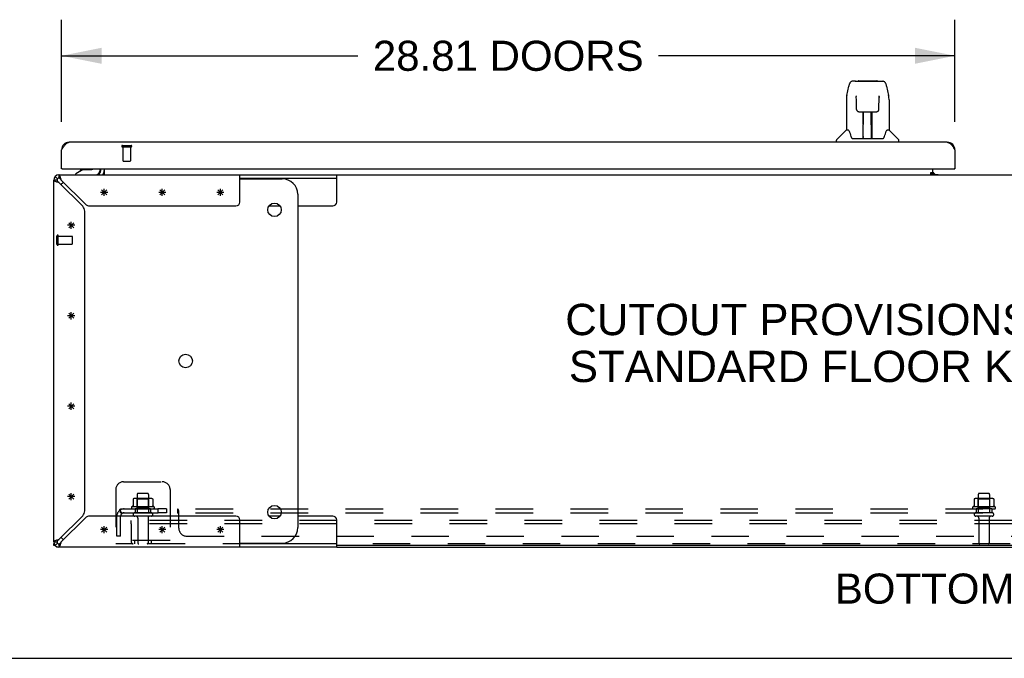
# Model space of a CAD drawing. Header units: inches. Extents: x 0 to 220, y 0 to 142.
# Tile 2 of 21: x 39 to 71, y 0 to 21. Entities that reach past the tile are written whole.
import ezdxf

# ---------------------------------------------------------------- set-up
doc = ezdxf.new("R2010")
doc.units = ezdxf.units.IN
doc.header["$LTSCALE"] = 12.090517
doc.header["$MEASUREMENT"] = 0
doc.linetypes.add('HIDDEN', pattern=[0.2, 0.1, -0.1])
doc.layers.get('0').update_dxf_attribs({"linetype": 'CONTINUOUS'})
for name, color, linetype in [('02___PRT_ALL_AXES', 7, 'CONTINUOUS'), ('DEFAULT_2', 8, 'HIDDEN'), ('DIMENSIONS', 7, 'CONTINUOUS')]:
    doc.layers.add(name, color=color, linetype=linetype)
doc.styles.get("Standard").update_dxf_attribs({"font": 'arial.ttf'})
doc.dimstyles.new('DIMSTYLE_1', dxfattribs={"dimtxt": 0.969828, "dimasz": 1.293103, "dimexe": 0.09, "dimexo": 0.07, "dimgap": 0.0375, "dimtad": 0, "dimtih": 1, "dimtoh": 1, "dimzin": 4, "dimdsep": 46, "dimtxsty": 'Standard', "dimblk": '_FILLED', "dimblk1": '_FILLED', "dimblk2": '_FILLED', "dimcen": 0.09, "dimazin": 1, "dimtfac": 1, "dimtofl": 0, "dimtmove": 0, "dimatfit": 3, "dimldrblk": '_FILLED', "dimfxl": 1, "dimtolj": 1, "dimtzin": 4, "dimarcsym": 0})

# ---------------------------------------------------------------- blocks, each defined once
blk = doc.blocks.new('_FILLED')
at = {"color": 0, "linetype": 'ByBlock'}
blk.add_solid([(0, 0), (-1, 0.2), (-1, -0.2)], dxfattribs=at)
blk = doc.blocks.new('*D19')
at = {"layer": 'DIMENSIONS', "color": 2, "linetype": 'Continuous'}
for p, q in [((40.385, 17.3), (40.385, 20.594)), ((69.198, 17.3), (69.198, 20.594)), ((40.385, 19.43), (49.944, 19.43)), ((69.198, 19.43), (59.639, 19.43))]:
    blk.add_line(p, q, dxfattribs=at)
at = {"layer": 'DIMENSIONS', "color": 2, "linetype": 'Continuous', "xscale": 1.2931034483, "yscale": 1.2931034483, "zscale": 1.2931034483, "rotation": 180}
blk.add_blockref('_FILLED', (40.385, 19.43), dxfattribs=at)
at = {"layer": 'DIMENSIONS', "color": 2, "linetype": 'Continuous', "xscale": 1.2931034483, "yscale": 1.2931034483, "zscale": 1.2931034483}
blk.add_blockref('_FILLED', (69.198, 19.43), dxfattribs=at)
at = {"layer": 'DIMENSIONS', "color": 2, "linetype": 'Continuous', "insert": (54.792, 19.915), "char_height": 0.96983, "width": 8.72484, "attachment_point": 2, "line_spacing_factor": 0.9}
blk.add_mtext('28.81 DOORS', dxfattribs=at)

msp = doc.modelspace()

# ---------------------------------------------------------------- linework, layer by layer
at = {"color": 7, "linetype": 'Continuous'}
for p, q in [((65.711, 18.15), (65.776, 18.455)), ((65.981, 18.61), (65.9, 18.61)), ((65.982, 18.61), (66.87, 18.61)), ((65.987, 18.61), (65.985, 18.61)), ((66.092, 18.622), (66.678, 18.622)), ((66.994, 18.455), (67.059, 18.15)), ((66.018, 18.132), (66.018, 18.128)), ((66.018, 18.128), (66.018, 18.124)), ((66.018, 18.124), (66.018, 18.115)), ((66.02, 17.986), (66.018, 18.115)), ((66.744, 17.703), (66.752, 18.115)), ((66.752, 18.124), (66.752, 18.129)), ((66.752, 18.115), (66.752, 18.124)), ((67.065, 18.119), (67.059, 18.15)), ((65.696, 18.007), (65.696, 17.035)), ((66.018, 18.098), (65.999, 18.098)), ((66.025, 17.703), (66.02, 17.986)), ((66.771, 18.098), (66.751, 18.098)), ((67.074, 18.006), (67.074, 17.035)), ((66.097, 17.626), (66.105, 17.625)), ((66.106, 17.625), (66.226, 17.625)), ((66.236, 16.779), (66.25, 17.626)), ((66.243, 17.21), (66.243, 17.626)), ((66.248, 17.48), (66.243, 17.48)), ((66.262, 17.626), (66.508, 17.626)), ((66.511, 16.759), (66.496, 17.626)), ((66.527, 17.48), (66.498, 17.48)), ((66.527, 16.759), (66.527, 17.626)), ((66.544, 17.625), (66.664, 17.625)), ((66.246, 17.401), (66.243, 17.401)), ((66.246, 17.389), (66.243, 17.389)), ((66.527, 17.401), (66.5, 17.401)), ((66.527, 17.389), (66.5, 17.389)), ((66.504, 17.161), (66.527, 17.161)), ((66.527, 17.157), (66.504, 17.157)), ((65.69, 17.029), (65.392, 16.731)), ((65.769, 17.035), (65.696, 17.035)), ((65.766, 17.035), (65.771, 17.025)), ((65.832, 16.871), (65.846, 16.823)), ((66.236, 16.831), (66.236, 16.805)), ((66.51, 16.805), (66.51, 16.831)), ((66.998, 17.025), (67.003, 17.033)), ((67.074, 17.035), (67.001, 17.035)), ((67.08, 17.029), (67.377, 16.731)), ((65.381, 16.641), (65.381, 16.704)), ((65.846, 16.823), (65.849, 16.815)), ((65.864, 16.783), (65.869, 16.775)), ((65.899, 16.759), (66.871, 16.759)), ((66.243, 16.759), (66.243, 16.764)), ((66.921, 16.814), (66.923, 16.823)), ((67.389, 16.641), (67.389, 16.704)), ((40.302, 15.588), (40.302, 15.484)), ((40.405, 15.787), (40.385, 15.787)), ((41.085, 15.765), (40.846, 15.627)), ((40.846, 15.588), (40.846, 15.627)), ((40.982, 15.705), (40.982, 15.717)), ((40.982, 15.717), (41.002, 15.717)), ((41.085, 15.765), (41.358, 15.765)), ((41.634, 15.745), (41.634, 15.787)), ((41.76, 15.787), (41.76, 15.617)), ((49.259, 14.713), (49.259, 15.588)), ((49.259, 15.588), (91.012, 15.588)), ((68.421, 15.617), (68.421, 15.668)), ((68.421, 15.668), (68.489, 15.668)), ((68.489, 15.617), (68.421, 15.617)), ((68.489, 15.622), (68.489, 15.787)), ((68.489, 15.588), (68.489, 15.617)), ((68.561, 15.599), (68.497, 15.663)), ((69.178, 15.787), (69.198, 15.787)), ((40.239, 15.421), (40.135, 15.421)), ((40.184, 15.539), (40.258, 15.465)), ((46.135, 15.484), (49.259, 15.484)), ((46.135, 15.463), (47.504, 15.463)), ((48.004, 14.963), (48.004, 4.213)), ((47.075, 14.588), (47.433, 14.588)), ((48.004, 14.588), (49.134, 14.588)), ((47.433, 4.588), (47.075, 4.588)), ((49.134, 4.588), (48.004, 4.588)), ((49.259, 3.588), (49.259, 4.463)), ((40.135, 3.754), (40.239, 3.754)), ((40.181, 3.64), (40.135, 3.64)), ((40.184, 3.636), (40.258, 3.71)), ((40.239, 3.6), (40.239, 3.588)), ((40.302, 3.692), (40.302, 3.588)), ((46.135, 3.713), (47.504, 3.713)), ((49.259, 3.692), (46.135, 3.692)), ((91.012, 3.64), (49.259, 3.64)), ((0, 0), (219.828, 0))]:
    msp.add_line(p, q, dxfattribs=at)
at = {"color": 3, "linetype": 'Continuous'}
for p, q in [((68.951, 16.641), (40.632, 16.641)), ((40.385, 15.787), (40.385, 16.395)), ((69.198, 16.395), (69.198, 15.787)), ((40.302, 15.588), (49.259, 15.588)), ((40.405, 15.787), (69.178, 15.787)), ((41.656, 15.73), (41.656, 15.787)), ((46.135, 14.713), (46.135, 15.588)), ((68.421, 15.622), (68.489, 15.622)), ((68.489, 15.599), (68.661, 15.599)), ((40.135, 3.754), (40.135, 15.421)), ((40.302, 15.345), (41.071, 14.576)), ((41.147, 14.652), (40.378, 15.421)), ((41.135, 4.755), (41.135, 14.42)), ((41.303, 14.588), (46.01, 14.588)), ((41.071, 4.599), (40.302, 3.83)), ((40.378, 3.754), (41.147, 4.523)), ((46.01, 4.588), (41.303, 4.588)), ((46.135, 3.588), (46.135, 4.463)), ((40.135, 3.64), (40.135, 3.702)), ((40.269, 3.588), (40.239, 3.588)), ((49.259, 3.588), (40.302, 3.588)), ((49.259, 3.588), (91.012, 3.588))]:
    msp.add_line(p, q, dxfattribs=at)
at = {"color": 40, "linetype": 'Continuous'}
for p, q in [((41.875, 15.025), (41.645, 15.025)), ((41.679, 14.944), (41.842, 15.106)), ((41.679, 15.106), (41.842, 14.944)), ((41.76, 14.91), (41.76, 15.14)), ((43.75, 15.025), (43.52, 15.025)), ((43.554, 14.944), (43.717, 15.106)), ((43.554, 15.106), (43.717, 14.944)), ((43.635, 14.91), (43.635, 15.14)), ((45.625, 15.025), (45.395, 15.025)), ((45.429, 14.944), (45.592, 15.106)), ((45.429, 15.106), (45.592, 14.944)), ((45.51, 14.91), (45.51, 15.14)), ((40.617, 13.881), (40.779, 14.044)), ((40.617, 14.044), (40.779, 13.881)), ((40.698, 13.848), (40.698, 14.078)), ((40.813, 13.963), (40.583, 13.963)), ((40.617, 11.127), (40.779, 10.965)), ((40.617, 10.965), (40.779, 11.127)), ((40.698, 10.931), (40.698, 11.161)), ((40.813, 11.046), (40.583, 11.046)), ((40.813, 8.129), (40.583, 8.129)), ((40.617, 8.211), (40.779, 8.048)), ((40.617, 8.048), (40.779, 8.211)), ((40.698, 8.014), (40.698, 8.244)), ((40.813, 5.213), (40.583, 5.213)), ((40.617, 5.294), (40.779, 5.131)), ((40.617, 5.131), (40.779, 5.294)), ((40.698, 5.098), (40.698, 5.328)), ((41.875, 4.15), (41.645, 4.15)), ((41.679, 4.231), (41.842, 4.069)), ((41.679, 4.069), (41.842, 4.231)), ((41.76, 4.035), (41.76, 4.265)), ((43.75, 4.15), (43.52, 4.15)), ((43.554, 4.231), (43.717, 4.069)), ((43.554, 4.069), (43.717, 4.231)), ((43.635, 4.035), (43.635, 4.265)), ((45.625, 4.15), (45.395, 4.15)), ((45.429, 4.231), (45.592, 4.069)), ((45.429, 4.069), (45.592, 4.231)), ((45.51, 4.035), (45.51, 4.265))]:
    msp.add_line(p, q, dxfattribs=at)
at = {"color": 7, "linetype": 'Continuous'}
for points in [[(65.9, 18.61), (65.896, 18.61), (65.881, 18.608), (65.866, 18.603), (65.852, 18.596), (65.84, 18.588), (65.829, 18.578), (65.819, 18.566), (65.811, 18.554), (65.804, 18.541), (65.797, 18.526), (65.791, 18.51), (65.785, 18.491), (65.779, 18.47), (65.776, 18.455)], [(66.97, 18.532), (66.964, 18.545), (66.957, 18.556), (66.95, 18.567), (66.942, 18.577), (66.932, 18.586), (66.922, 18.594), (66.91, 18.6), (66.897, 18.605), (66.884, 18.608), (66.87, 18.61)], [(66.994, 18.455), (66.991, 18.467), (66.986, 18.486), (66.981, 18.503), (66.976, 18.518), (66.97, 18.532)], [(65.711, 18.15), (65.705, 18.118), (65.699, 18.076), (65.696, 18.034), (65.696, 18.007)], [(66.017, 18.138), (66.017, 18.139), (66.017, 18.139), (66.017, 18.138), (66.017, 18.137), (66.017, 18.137), (66.017, 18.135), (66.018, 18.134), (66.018, 18.132)], [(66.752, 18.129), (66.752, 18.132), (66.752, 18.134), (66.752, 18.135), (66.752, 18.137), (66.752, 18.138), (66.752, 18.138), (66.752, 18.139)], [(67.074, 18.006), (67.073, 18.034), (67.07, 18.076), (67.065, 18.119)], [(66.025, 17.703), (66.026, 17.691), (66.03, 17.678), (66.035, 17.666), (66.043, 17.655), (66.051, 17.646), (66.062, 17.638), (66.073, 17.632), (66.085, 17.628), (66.097, 17.626)], [(66.226, 17.625), (66.229, 17.626), (66.238, 17.626), (66.247, 17.626)], [(66.247, 17.626), (66.256, 17.626), (66.262, 17.626)], [(66.508, 17.626), (66.516, 17.626), (66.525, 17.626)], [(66.525, 17.626), (66.533, 17.626), (66.542, 17.625), (66.544, 17.625)], [(66.665, 17.625), (66.674, 17.626), (66.686, 17.628), (66.698, 17.633), (66.709, 17.639), (66.719, 17.647), (66.728, 17.657), (66.735, 17.668), (66.74, 17.68), (66.744, 17.693), (66.744, 17.703)], [(65.771, 17.025), (65.785, 16.997), (65.8, 16.962), (65.815, 16.919), (65.832, 16.871)], [(66.923, 16.823), (66.938, 16.869), (66.954, 16.917), (66.969, 16.96), (66.984, 16.996), (66.998, 17.025)], [(65.849, 16.815), (65.854, 16.802), (65.859, 16.792), (65.864, 16.783)], [(65.869, 16.775), (65.875, 16.769), (65.882, 16.764), (65.889, 16.761), (65.897, 16.759), (65.899, 16.759)], [(66.871, 16.759), (66.872, 16.759), (66.88, 16.761), (66.888, 16.764), (66.894, 16.769)], [(66.894, 16.769), (66.9, 16.775), (66.906, 16.782)], [(66.906, 16.782), (66.911, 16.791), (66.916, 16.802), (66.921, 16.814)], [(41.738, 15.599), (41.736, 15.597), (41.735, 15.596), (41.734, 15.594), (41.732, 15.592), (41.731, 15.591), (41.729, 15.589), (41.728, 15.589), (41.726, 15.588), (41.725, 15.588), (41.724, 15.588)], [(41.76, 15.617), (41.759, 15.617), (41.757, 15.617), (41.755, 15.617), (41.754, 15.616), (41.752, 15.615), (41.75, 15.614), (41.748, 15.613), (41.747, 15.611), (41.745, 15.61), (41.744, 15.608), (41.742, 15.606), (41.741, 15.604), (41.738, 15.599)], [(40.239, 15.421), (40.24, 15.414), (40.242, 15.406), (40.246, 15.398), (40.251, 15.391)], [(40.251, 15.391), (40.258, 15.383), (40.265, 15.375), (40.273, 15.368), (40.283, 15.36), (40.292, 15.353), (40.302, 15.345)], [(40.378, 15.421), (40.37, 15.431), (40.363, 15.44), (40.355, 15.45), (40.348, 15.458), (40.34, 15.465), (40.332, 15.472), (40.325, 15.477), (40.317, 15.481), (40.309, 15.483), (40.302, 15.484)], [(40.302, 3.83), (40.292, 3.823), (40.283, 3.815), (40.273, 3.807), (40.265, 3.8), (40.258, 3.792), (40.251, 3.785), (40.246, 3.777), (40.242, 3.769), (40.24, 3.762), (40.239, 3.754)], [(40.302, 3.692), (40.309, 3.692), (40.317, 3.695), (40.325, 3.698), (40.332, 3.704)], [(40.332, 3.704), (40.34, 3.71), (40.348, 3.717), (40.355, 3.726), (40.363, 3.735), (40.37, 3.744), (40.378, 3.754)]]:
    msp.add_lwpolyline(points, dxfattribs=at)
at = {"color": 3, "linetype": 'Continuous'}
for points in [[(40.385, 16.395), (40.396, 16.411), (40.406, 16.427), (40.416, 16.443), (40.426, 16.459), (40.437, 16.474), (40.447, 16.489), (40.457, 16.504), (40.468, 16.518), (40.478, 16.532), (40.488, 16.545), (40.498, 16.557), (40.509, 16.569), (40.519, 16.58), (40.529, 16.59), (40.539, 16.6), (40.55, 16.608), (40.56, 16.616), (40.57, 16.622), (40.581, 16.628), (40.591, 16.633), (40.601, 16.636), (40.611, 16.639), (40.622, 16.641), (40.632, 16.641)], [(68.951, 16.641), (68.962, 16.641), (68.972, 16.639), (68.982, 16.636), (68.992, 16.633), (69.003, 16.628), (69.013, 16.622), (69.023, 16.616), (69.034, 16.608), (69.044, 16.6), (69.054, 16.59), (69.064, 16.58), (69.075, 16.569), (69.085, 16.557), (69.095, 16.545), (69.105, 16.532), (69.116, 16.518), (69.126, 16.504), (69.136, 16.489), (69.147, 16.474), (69.157, 16.459), (69.167, 16.443), (69.177, 16.427), (69.188, 16.411), (69.198, 16.395)], [(40.355, 15.497), (40.348, 15.519), (40.34, 15.539), (40.332, 15.556), (40.325, 15.57), (40.317, 15.58), (40.309, 15.586), (40.302, 15.588)], [(40.135, 15.421), (40.137, 15.414), (40.144, 15.406), (40.154, 15.398), (40.167, 15.391), (40.184, 15.383), (40.204, 15.375)], [(40.204, 15.375), (40.226, 15.368), (40.25, 15.36), (40.276, 15.353), (40.302, 15.345)], [(40.378, 15.421), (40.37, 15.447), (40.363, 15.473), (40.355, 15.497)], [(40.302, 3.83), (40.276, 3.823), (40.25, 3.815), (40.226, 3.807)], [(40.226, 3.807), (40.204, 3.8), (40.184, 3.792), (40.167, 3.785), (40.154, 3.777), (40.144, 3.769), (40.137, 3.762), (40.135, 3.754)], [(40.302, 3.588), (40.309, 3.59), (40.317, 3.596), (40.325, 3.606), (40.332, 3.619), (40.34, 3.636), (40.348, 3.656)], [(40.348, 3.656), (40.355, 3.679), (40.363, 3.703), (40.37, 3.728), (40.378, 3.754)]]:
    msp.add_lwpolyline(points, dxfattribs=at)
at = {"color": 7, "linetype": 'Continuous'}
for centre in [(47.254, 14.463), (44.387, 9.588), (47.254, 4.713)]:
    msp.add_circle(centre, 0.219, dxfattribs=at)
for centre, radius, start, end in [((66.092, 18.602), 0.0197, 90, 156.393), ((66.678, 18.602), 0.0197, 23.607, 90), ((65.704, 17.015), 0.0197, 97.5, 135), ((67.066, 17.015), 0.0197, 45, 82.5), ((65.42, 16.704), 0.0394, 135, 180), ((66.255, 16.779), 0.0197, 179, 270), ((66.255, 16.779), 0.0197, 260.739, 269.9232), ((66.491, 16.779), 0.0197, 270, 1), ((66.491, 16.779), 0.0197, 270.0771, 272.6469), ((67.349, 16.704), 0.0394, 0, 45), ((41.097, 15.702), 0.116, 132.7195, 172.413), ((41.358, 15.863), 0.0984, 270, 309.3649), ((41.304, 15.702), 0.116, 37.5313, 47.2805), ((41.476, 15.745), 0.157, 270, 360), ((41.514, 15.73), 0.246, 325.7693, 360), ((40.302, 15.421), 0.0625, 90, 180), ((40.762, 14.963), 0.5, 128.9359, 141.3055), ((47.504, 14.963), 0.5, 0, 90), ((49.134, 14.713), 0.125, 270, 360), ((49.134, 4.463), 0.125, 0, 90), ((47.504, 4.213), 0.5, 270, 360), ((40.762, 4.213), 0.5, 218.6945, 231.0641), ((40.302, 3.754), 0.0625, 180, 270)]:
    msp.add_arc(centre, radius, start, end, dxfattribs=at)
at = {"color": 3, "linetype": 'Continuous'}
for centre, radius, start, end in [((40.632, 16.395), 0.246, 90, 180), ((68.951, 16.395), 0.246, 0, 90), ((40.302, 15.421), 0.167, 90, 180), ((40.405, 15.807), 0.02, 180, 270), ((41.514, 15.73), 0.142, 270, 360), ((68.604, 15.703), 0.115, 192.8571, 244.7498), ((69.178, 15.807), 0.02, 270, 360), ((41.303, 14.808), 0.22, 225, 270), ((46.01, 14.713), 0.125, 270, 360), ((40.915, 14.42), 0.22, 0, 45), ((40.915, 4.755), 0.22, 315, 360), ((41.303, 4.368), 0.22, 90, 135), ((46.01, 4.463), 0.125, 0, 90), ((40.302, 3.754), 0.167, 180, 270)]:
    msp.add_arc(centre, radius, start, end, dxfattribs=at)
at = {"color": 7, "linetype": 'Continuous'}
for centre, start_param, end_param in [((66.235, 16.799), -1.369355, -1.264777), ((66.511, 16.799), -1.876815, -1.570796)]:
    msp.add_ellipse(centre, major_axis=(0.0394, 0), ratio=1, start_param=start_param, end_param=end_param, dxfattribs=at)
at = {"layer": '02___PRT_ALL_AXES', "color": 8, "linetype": 'HIDDEN'}
for p, q in [((42.365, 16.494), (42.365, 16.047)), ((42.365, 16.494), (42.613, 16.494)), ((42.613, 16.494), (42.613, 16.047)), ((40.282, 13.36), (40.282, 13.608)), ((40.282, 13.608), (40.729, 13.608)), ((40.282, 13.36), (40.729, 13.36)), ((42.827, 5.287), (42.827, 4.692)), ((43.193, 5.287), (43.193, 4.692)), ((69.952, 5.287), (69.952, 4.692)), ((70.318, 5.287), (70.318, 4.692)), ((43.366, 4.887), (42.655, 4.887)), ((42.676, 4.817), (42.76, 4.817)), ((42.76, 4.817), (42.76, 4.692)), ((43.26, 4.817), (42.76, 4.817)), ((43.26, 4.817), (43.26, 4.692)), ((43.26, 4.817), (43.344, 4.817)), ((43.489, 4.817), (43.489, 4.692)), ((43.77, 4.817), (43.489, 4.817)), ((43.77, 4.817), (43.77, 4.692)), ((70.491, 4.887), (69.78, 4.887)), ((69.801, 4.817), (69.885, 4.817)), ((70.385, 4.817), (69.885, 4.817)), ((69.885, 4.817), (69.885, 4.692)), ((70.385, 4.817), (70.469, 4.817)), ((70.385, 4.817), (70.385, 4.692)), ((43.26, 4.692), (42.76, 4.692)), ((42.844, 4.523), (42.844, 3.722)), ((43.176, 4.523), (43.176, 3.722)), ((43.77, 4.692), (43.489, 4.692)), ((70.385, 4.692), (69.885, 4.692)), ((69.969, 4.523), (69.969, 3.722)), ((70.301, 4.523), (70.301, 3.722))]:
    msp.add_line(p, q, dxfattribs=at)
at = {"layer": '02___PRT_ALL_AXES', "color": 3, "linetype": 'Continuous'}
msp.add_line((68.661, 15.599), (68.661, 15.588), dxfattribs=at)
at = {"layer": '02___PRT_ALL_AXES', "color": 8, "linetype": 'HIDDEN'}
for centre, radius, start, end in [((42.676, 4.855), 0.0384, 124.4497, 270), ((43.01, 4.287), 0.698, 117.6814, 120.6631), ((43.01, 4.287), 0.698, 59.3369, 62.3186), ((43.344, 4.855), 0.0384, 270, 55.5503), ((69.801, 4.855), 0.0384, 124.4497, 270), ((70.135, 4.287), 0.698, 117.6814, 120.6631), ((70.135, 4.287), 0.698, 59.3369, 62.3186), ((70.469, 4.855), 0.0384, 270, 55.5503)]:
    msp.add_arc(centre, radius, start, end, dxfattribs=at)
at = {"layer": 'DEFAULT_2', "color": 8, "linetype": 'HIDDEN'}
for p, q in [((42.347, 16.537), (42.631, 16.537)), ((42.347, 16.494), (42.631, 16.494)), ((42.375, 16.037), (42.603, 16.037)), ((40.239, 13.342), (40.239, 13.626)), ((40.282, 13.342), (40.282, 13.626)), ((40.739, 13.37), (40.739, 13.598)), ((42.135, 5.442), (42.135, 3.692)), ((42.385, 5.692), (43.635, 5.692)), ((43.885, 5.442), (43.885, 3.692)), ((42.691, 5.131), (42.691, 4.913)), ((43.266, 5.153), (42.755, 5.153)), ((42.827, 5.133), (42.807, 5.153)), ((42.827, 4.837), (42.827, 5.133)), ((43.194, 5.133), (42.827, 5.133)), ((43.163, 5.317), (42.857, 5.317)), ((43.194, 5.133), (43.214, 5.153)), ((43.194, 4.837), (43.194, 5.133)), ((43.329, 5.131), (43.329, 4.913)), ((69.816, 5.131), (69.816, 4.913)), ((70.391, 5.153), (69.88, 5.153)), ((69.952, 5.133), (69.932, 5.153)), ((70.319, 5.133), (69.952, 5.133)), ((69.952, 4.837), (69.952, 5.133)), ((70.288, 5.317), (69.982, 5.317)), ((70.319, 5.133), (70.339, 5.153)), ((70.319, 4.837), (70.319, 5.133)), ((70.454, 5.131), (70.454, 4.913)), ((42.292, 4.692), (42.292, 4.817)), ((42.292, 4.817), (97.979, 4.817)), ((42.827, 4.837), (42.807, 4.817)), ((43.194, 4.837), (42.827, 4.837)), ((43.194, 4.837), (43.214, 4.817)), ((44.131, 4.692), (44.131, 4.817)), ((69.952, 4.837), (69.932, 4.817)), ((70.319, 4.837), (69.952, 4.837)), ((70.319, 4.837), (70.339, 4.817)), ((42.167, 3.942), (42.167, 4.58)), ((42.253, 4.763), (42.332, 4.666)), ((42.292, 4.692), (97.979, 4.692)), ((42.292, 3.942), (42.292, 4.58)), ((43.275, 4.586), (42.746, 4.586)), ((44.139, 4.688), (44.137, 4.689)), ((44.147, 4.677), (44.144, 4.681)), ((44.167, 4.192), (44.167, 4.763)), ((70.4, 4.586), (69.871, 4.586)), ((42.635, 4.338), (42.635, 4.442)), ((97.635, 4.442), (42.635, 4.442)), ((42.635, 4.338), (42.635, 3.752)), ((97.635, 4.338), (42.635, 4.338)), ((42.292, 3.942), (42.167, 3.942)), ((44.417, 3.942), (95.854, 3.942)), ((43.885, 3.796), (42.135, 3.796)), ((42.695, 3.692), (42.135, 3.692)), ((97.575, 3.692), (42.695, 3.692)), ((42.745, 3.692), (42.745, 3.796)), ((43.275, 3.796), (43.275, 3.692))]:
    msp.add_line(p, q, dxfattribs=at)
for points in [[(42.697, 5.141), (42.696, 5.14), (42.695, 5.139), (42.694, 5.137), (42.693, 5.136), (42.692, 5.134), (42.692, 5.133), (42.691, 5.131)], [(43.323, 5.141), (43.325, 5.14), (43.326, 5.139), (43.327, 5.137), (43.328, 5.136), (43.329, 5.134), (43.329, 5.133), (43.329, 5.131)], [(69.822, 5.141), (69.821, 5.14), (69.82, 5.139), (69.819, 5.137), (69.818, 5.136), (69.817, 5.134), (69.817, 5.133), (69.816, 5.131)], [(70.448, 5.141), (70.45, 5.14), (70.451, 5.139), (70.452, 5.137), (70.453, 5.136), (70.454, 5.134), (70.454, 5.133), (70.454, 5.131)], [(42.253, 4.763), (42.255, 4.765), (42.257, 4.767), (42.259, 4.77), (42.261, 4.773), (42.263, 4.776), (42.265, 4.78), (42.267, 4.783), (42.268, 4.787)], [(42.268, 4.787), (42.271, 4.794), (42.273, 4.797), (42.274, 4.801), (42.276, 4.804), (42.277, 4.806), (42.279, 4.809), (42.281, 4.811), (42.283, 4.813), (42.285, 4.815), (42.287, 4.816), (42.288, 4.816), (42.29, 4.817), (42.292, 4.817)], [(42.691, 4.913), (42.691, 4.912), (42.691, 4.911), (42.691, 4.91), (42.691, 4.909), (42.69, 4.908), (42.69, 4.908), (42.689, 4.907), (42.689, 4.907), (42.689, 4.906), (42.688, 4.906), (42.688, 4.906), (42.688, 4.905), (42.688, 4.905), (42.687, 4.905), (42.687, 4.905), (42.687, 4.905), (42.686, 4.904), (42.686, 4.904)], [(43.335, 4.904), (43.334, 4.904), (43.334, 4.905), (43.334, 4.905), (43.333, 4.905), (43.333, 4.905), (43.333, 4.905), (43.333, 4.906), (43.332, 4.906), (43.332, 4.906), (43.332, 4.907), (43.331, 4.907), (43.331, 4.908), (43.331, 4.908), (43.33, 4.909), (43.33, 4.91), (43.33, 4.911), (43.329, 4.912), (43.329, 4.913)], [(44.145, 4.806), (44.143, 4.809), (44.141, 4.811), (44.139, 4.813), (44.138, 4.815), (44.136, 4.816), (44.134, 4.816), (44.133, 4.817), (44.131, 4.817)], [(44.15, 4.797), (44.148, 4.801), (44.147, 4.804), (44.145, 4.806), (44.143, 4.809), (44.141, 4.811), (44.139, 4.813), (44.138, 4.815), (44.136, 4.816), (44.134, 4.816), (44.133, 4.817), (44.131, 4.817)], [(44.153, 4.791), (44.151, 4.794), (44.15, 4.797)], [(44.167, 4.763), (44.165, 4.765), (44.163, 4.767), (44.162, 4.77), (44.16, 4.773), (44.159, 4.776), (44.157, 4.78), (44.156, 4.783), (44.153, 4.791)], [(44.165, 4.765), (44.163, 4.767), (44.162, 4.77)], [(69.816, 4.913), (69.816, 4.912), (69.816, 4.911), (69.816, 4.91), (69.816, 4.909), (69.815, 4.908), (69.815, 4.908), (69.814, 4.907), (69.814, 4.907), (69.814, 4.906), (69.813, 4.906), (69.813, 4.906), (69.813, 4.905), (69.813, 4.905), (69.812, 4.905), (69.812, 4.905), (69.812, 4.905), (69.811, 4.904), (69.811, 4.904)], [(70.46, 4.904), (70.459, 4.904), (70.459, 4.905), (70.459, 4.905), (70.458, 4.905), (70.458, 4.905), (70.458, 4.905), (70.458, 4.906), (70.457, 4.906), (70.457, 4.906), (70.457, 4.907), (70.456, 4.907), (70.456, 4.908), (70.456, 4.908), (70.455, 4.909), (70.455, 4.91), (70.455, 4.911), (70.454, 4.912), (70.454, 4.913)], [(42.292, 4.751), (42.292, 4.751), (42.292, 4.751), (42.292, 4.751), (42.292, 4.751), (42.292, 4.751), (42.292, 4.751), (42.292, 4.75), (42.292, 4.75), (42.292, 4.749), (42.292, 4.749), (42.292, 4.748)], [(42.315, 4.688), (42.315, 4.688), (42.314, 4.688), (42.314, 4.688), (42.314, 4.688), (42.314, 4.689), (42.314, 4.689), (42.313, 4.69), (42.313, 4.69), (42.313, 4.691), (42.312, 4.692), (42.312, 4.692), (42.312, 4.693), (42.311, 4.693), (42.311, 4.694), (42.31, 4.695), (42.31, 4.695), (42.31, 4.696), (42.309, 4.697), (42.309, 4.698), (42.309, 4.698), (42.308, 4.699), (42.308, 4.7), (42.308, 4.701), (42.307, 4.701), (42.307, 4.702), (42.306, 4.703), (42.306, 4.704), (42.306, 4.704), (42.305, 4.705), (42.305, 4.706), (42.305, 4.707), (42.304, 4.708), (42.304, 4.709), (42.303, 4.71), (42.303, 4.711), (42.303, 4.711), (42.302, 4.712), (42.302, 4.713), (42.302, 4.714), (42.301, 4.715), (42.301, 4.716), (42.3, 4.717), (42.3, 4.718), (42.3, 4.72), (42.299, 4.721), (42.299, 4.722), (42.299, 4.723), (42.298, 4.724), (42.298, 4.725), (42.297, 4.726), (42.297, 4.727), (42.297, 4.728), (42.296, 4.73), (42.296, 4.731), (42.296, 4.732), (42.295, 4.733), (42.295, 4.734), (42.295, 4.735), (42.295, 4.736), (42.294, 4.737), (42.294, 4.738), (42.294, 4.739), (42.294, 4.74), (42.293, 4.741), (42.293, 4.742), (42.293, 4.743), (42.293, 4.744), (42.293, 4.745), (42.292, 4.746), (42.292, 4.747), (42.292, 4.748), (42.292, 4.749), (42.292, 4.749), (42.292, 4.75), (42.292, 4.75), (42.292, 4.751), (42.292, 4.751)], [(42.319, 4.674), (42.315, 4.677), (42.313, 4.679), (42.311, 4.681), (42.309, 4.683), (42.306, 4.685), (42.304, 4.687), (42.302, 4.688), (42.299, 4.689), (42.297, 4.69), (42.295, 4.691), (42.293, 4.692), (42.292, 4.692)], [(42.312, 4.691), (42.312, 4.691), (42.313, 4.69), (42.313, 4.69), (42.313, 4.689), (42.314, 4.689), (42.314, 4.689), (42.314, 4.688), (42.314, 4.688), (42.315, 4.688), (42.315, 4.688), (42.315, 4.688)], [(42.332, 4.666), (42.332, 4.666), (42.331, 4.666), (42.33, 4.666), (42.329, 4.666), (42.328, 4.666), (42.327, 4.667), (42.326, 4.668), (42.324, 4.669), (42.323, 4.671), (42.321, 4.672), (42.319, 4.674)], [(44.141, 4.685), (44.14, 4.687), (44.139, 4.688), (44.137, 4.689), (44.136, 4.69), (44.134, 4.691), (44.133, 4.692), (44.131, 4.692)], [(44.136, 4.69), (44.134, 4.691), (44.133, 4.692), (44.131, 4.692)], [(44.144, 4.681), (44.143, 4.683), (44.141, 4.685), (44.14, 4.687)], [(44.151, 4.672), (44.149, 4.674), (44.148, 4.675), (44.147, 4.677)], [(44.167, 4.666), (44.165, 4.666), (44.163, 4.666), (44.161, 4.666), (44.16, 4.666), (44.158, 4.666), (44.157, 4.667), (44.155, 4.668), (44.154, 4.669), (44.152, 4.671), (44.151, 4.672), (44.149, 4.674), (44.148, 4.675)], [(44.16, 4.666), (44.158, 4.666), (44.157, 4.667), (44.155, 4.668), (44.154, 4.669), (44.152, 4.671)], [(44.167, 4.666), (44.165, 4.666), (44.163, 4.666), (44.161, 4.666)]]:
    msp.add_lwpolyline(points, dxfattribs=at)
for centre, radius, start, end in [((42.347, 16.516), 0.0215, 90, 270), ((42.631, 16.516), 0.0215, 270, 90), ((42.375, 16.047), 0.01, 180, 270), ((42.603, 16.047), 0.01, 270, 360), ((40.261, 13.626), 0.0215, 360, 180), ((40.261, 13.342), 0.0215, 180, 0), ((40.729, 13.598), 0.01, 360, 90), ((40.729, 13.37), 0.01, 270, 0), ((42.385, 5.442), 0.25, 90, 180), ((43.635, 5.442), 0.25, 0, 90), ((42.755, 5.011), 0.141, 90, 113.95), ((42.857, 5.287), 0.03, 90, 180), ((43.163, 5.287), 0.03, 0, 90), ((43.266, 5.011), 0.141, 66.05, 90), ((69.88, 5.011), 0.141, 90, 113.95), ((69.982, 5.287), 0.03, 90, 180), ((70.288, 5.287), 0.03, 0, 90), ((70.391, 5.011), 0.141, 66.05, 90), ((42.404, 4.58), 0.237, 90, 180), ((42.404, 4.58), 0.112, 90, 180), ((42.746, 4.639), 0.053, 90, 270), ((42.782, 4.523), 0.0625, 0, 90), ((43.239, 4.523), 0.0625, 90, 180), ((43.275, 4.639), 0.053, 270, 90), ((69.871, 4.639), 0.053, 90, 270), ((69.907, 4.523), 0.0625, 0, 90), ((70.364, 4.523), 0.0625, 90, 180), ((70.4, 4.639), 0.053, 270, 90), ((44.417, 4.192), 0.25, 180, 270), ((42.695, 3.752), 0.06, 180, 270), ((42.874, 3.722), 0.03, 180, 270), ((43.146, 3.722), 0.03, 270, 360), ((69.999, 3.722), 0.03, 180, 270), ((70.271, 3.722), 0.03, 270, 360)]:
    msp.add_arc(centre, radius, start, end, dxfattribs=at)

# ---------------------------------------------------------------- texts
at = {"layer": 'DIMENSIONS', "color": 2, "linetype": 'Continuous', "attachment_point": 2, "line_spacing_factor": 0.9}
for s, insert, char_height, width in [('CUTOUT PROVISIONS FOR MOUNTING A\\PSTANDARD FLOOR KIT TO THE BOTTOM', (70.524, 11.43), 1.00862, 27.73519), ('BOTTOM VIEW', (70.141, 2.733), 0.96983, 9.61175)]:
    msp.add_mtext(s, dxfattribs=dict(at, insert=insert, char_height=char_height, width=width))

# ---------------------------------------------------------------- dimensions: what is measured, and where the dimension line sits
at = {"layer": 'DIMENSIONS', "color": 2, "linetype": 'Continuous'}
dim = msp.add_linear_dim(base=(69.198, 19.43), p1=(40.385, 17.23), p2=(69.198, 17.23), text='<> DOORS', dimstyle='DIMSTYLE_1', dxfattribs=at)
dim.commit()
dim.dimension.update_dxf_attribs({"geometry": '*D19', "text_midpoint": (54.792, 19.43), "dimtype": 160})

doc.saveas('drawing.dxf')
